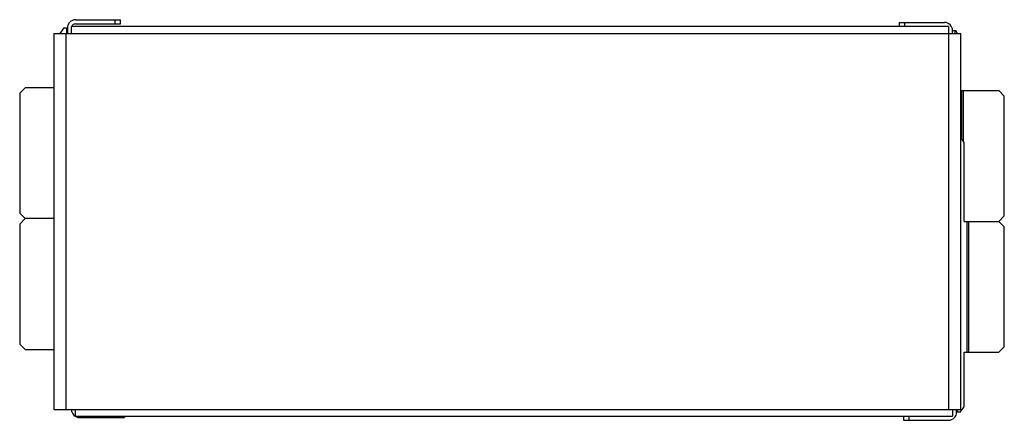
# Model space of a CAD drawing. Header units: millimetres. Extents: x 50 to 412, y 243 to 390.
import ezdxf

# ---------------------------------------------------------------- set-up
doc = ezdxf.new("R2010")
doc.units = ezdxf.units.MM
doc.header["$LTSCALE"] = 41.491705
doc.layers.add('_1', color=7, linetype='CONTINUOUS')

msp = doc.modelspace()

# ---------------------------------------------------------------- linework, layer by layer
at = {"layer": '_1', "color": 7}
for p, q in [((66.31, 386.81), (64.89, 384.81)), ((66.31, 386.81), (67.63, 386.81)), ((67.33, 386.81), (67.33, 384.81)), ((67.63, 386.81), (67.63, 384.81)), ((69.13, 384.81), (69.13, 387.31)), ((391.13, 387.31), (69.13, 387.31)), ((70.63, 389.81), (87.13, 389.81)), ((70.63, 388.31), (87.13, 388.31)), ((85.13, 388.31), (85.13, 389.81)), ((87.13, 388.31), (87.13, 389.81)), ((373.13, 388.81), (389.63, 388.81)), ((373.13, 387.31), (373.13, 388.81)), ((375.13, 387.31), (375.13, 388.81)), ((391.13, 387.31), (391.13, 246.81)), ((62.63, 384.81), (62.63, 246.81)), ((62.63, 384.81), (395.63, 384.81)), ((67.13, 246.81), (67.13, 384.81)), ((392.63, 385.81), (393.8, 385.81)), ((392.63, 384.81), (392.63, 385.81)), ((393.62, 384.81), (393.62, 385.81)), ((394.5, 384.81), (393.8, 385.81)), ((395.63, 246.81), (395.63, 384.81)), ((52.13, 364.81), (50.13, 362.81)), ((50.13, 362.81), (50.13, 318.81)), ((62.63, 364.81), (52.13, 364.81)), ((395.63, 363.81), (409.63, 363.81)), ((395.92, 363.81), (395.92, 346.14)), ((396.63, 345.14), (396.63, 363.81)), ((411.63, 361.81), (409.63, 363.81)), ((411.63, 317.81), (411.63, 361.81)), ((396.86, 344.81), (395.63, 346.56)), ((396.86, 315.81), (396.86, 344.81)), ((50.13, 318.81), (52.13, 316.81)), ((52.13, 316.81), (50.13, 314.81)), ((50.13, 314.81), (50.13, 270.81)), ((62.63, 316.81), (52.13, 316.81)), ((396.86, 315.81), (409.63, 315.81)), ((397.92, 315.81), (397.92, 267.81)), ((398.63, 267.81), (398.63, 315.81)), ((409.63, 315.81), (411.63, 317.81)), ((411.63, 313.81), (409.63, 315.81)), ((411.63, 269.81), (411.63, 313.81)), ((50.13, 270.81), (52.13, 268.81)), ((52.13, 268.81), (62.63, 268.81)), ((396.86, 267.81), (409.63, 267.81)), ((396.86, 247.81), (396.86, 267.81)), ((409.63, 267.81), (411.63, 269.81)), ((62.63, 246.81), (395.63, 246.81)), ((70.63, 244.31), (70.63, 246.81)), ((392.63, 246.81), (392.63, 244.31)), ((394.13, 245.81), (394.13, 246.81)), ((394.42, 245.81), (394.42, 246.81)), ((395.44, 245.81), (396.86, 247.81)), ((70.63, 244.31), (392.63, 244.31)), ((72.13, 243.81), (88.63, 243.81)), ((86.63, 244.31), (86.63, 243.81)), ((88.63, 244.31), (88.63, 243.81)), ((374.63, 244.31), (374.63, 242.81)), ((374.63, 242.81), (391.13, 242.81)), ((376.63, 244.31), (376.63, 242.81)), ((395.44, 245.81), (394.13, 245.81))]:
    msp.add_line(p, q, dxfattribs=at)
for centre, radius, start, end in [((70.63, 386.81), 3, 90, 180), ((70.63, 386.81), 1.5, 90, 162.9244), ((389.63, 385.81), 3, 0, 90), ((72.13, 246.81), 3, 180, 270), ((391.13, 245.81), 3, 270, 360)]:
    msp.add_arc(centre, radius, start, end, dxfattribs=at)

doc.saveas('drawing.dxf')
